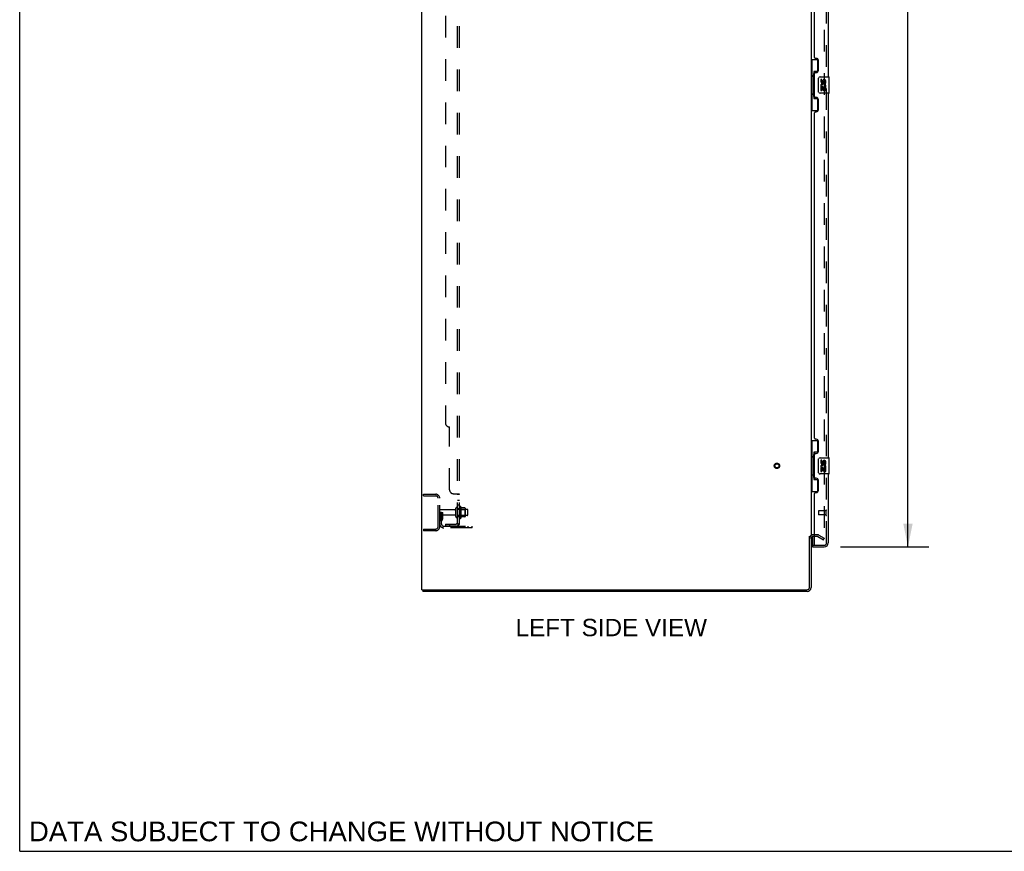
# Model space of a CAD drawing. Header units: inches. Extents: x 0 to 243, y 0 to 157.
# Tile 1 of 115: x 0 to 61, y 0 to 51. Entities that reach past the tile are written whole.
import ezdxf

# ---------------------------------------------------------------- set-up
doc = ezdxf.new("R2010")
doc.units = ezdxf.units.IN
doc.header["$LTSCALE"] = 13.357143
doc.header["$MEASUREMENT"] = 0
doc.linetypes.add('HIDDEN', pattern=[0.2, 0.1, -0.1])
doc.layers.get('0').update_dxf_attribs({"linetype": 'CONTINUOUS'})
for name, color, linetype in [('DEFAULT_2', 8, 'HIDDEN'), ('DIMENSIONS', 7, 'CONTINUOUS'), ('DOOR_ASSEMBLY', 7, 'CONTINUOUS'), ('SUBPANEL', 7, 'CONTINUOUS')]:
    doc.layers.add(name, color=color, linetype=linetype)
doc.styles.get("Standard").update_dxf_attribs({"font": 'arial.ttf'})
doc.dimstyles.new('DIMSTYLE_1', dxfattribs={"dimtxt": 1.071429, "dimasz": 1.428571, "dimexe": 0.09, "dimexo": 0.07, "dimgap": 0.0375, "dimtad": 0, "dimtih": 1, "dimtoh": 1, "dimzin": 4, "dimdsep": 46, "dimtxsty": 'Standard', "dimblk": '_FILLED', "dimblk1": '_FILLED', "dimblk2": '_FILLED', "dimcen": 0.09, "dimadec": 3, "dimazin": 1, "dimtfac": 1, "dimtdec": 3, "dimtofl": 0, "dimtmove": 0, "dimatfit": 3, "dimldrblk": '_FILLED', "dimfxl": 0, "dimtolj": 1, "dimtzin": 4, "dimarcsym": 0})

# ---------------------------------------------------------------- blocks, each defined once
blk = doc.blocks.new('_FILLED')
at = {"color": 0, "linetype": 'ByBlock'}
blk.add_solid([(0, 0), (-1, 0.2), (-1, -0.2)], dxfattribs=at)
blk = doc.blocks.new('*D9')
at = {"layer": 'DIMENSIONS', "color": 2, "linetype": 'Continuous'}
for p, q in [((50.61, 99.285), (56.06, 99.285)), ((54.774, 99.285), (54.774, 60.87)), ((54.774, 18.785), (54.774, 57.12)), ((50.61, 18.785), (56.06, 18.785))]:
    blk.add_line(p, q, dxfattribs=at)
at = {"layer": 'DIMENSIONS', "color": 2, "linetype": 'Continuous', "xscale": 1.4285714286, "yscale": 1.4285714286, "zscale": 1.4285714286}
for p, rotation in [((54.774, 99.285), 90), ((54.774, 18.785), 270)]:
    blk.add_blockref('_FILLED', p, dxfattribs=dict(at, rotation=rotation))
at = {"layer": 'DIMENSIONS', "color": 2, "linetype": 'Continuous', "insert": (54.774, 60.334), "char_height": 1.0714, "width": 4.48486, "attachment_point": 2, "line_spacing_factor": 0.9}
blk.add_mtext('80.50\\PDOOR', dxfattribs=at)

msp = doc.modelspace()

# ---------------------------------------------------------------- linework, layer by layer
at = {"color": 7, "linetype": 'Continuous'}
for p, q in [((0, 0), (0, 157.143)), ((48.695, 19.431), (48.799, 19.431)), ((24.851, 16.139), (24.851, 16.035)), ((24.855, 16.139), (24.889, 16.139)), ((0, 0), (242.857, 0))]:
    msp.add_line(p, q, dxfattribs=at)
at = {"color": 3, "linetype": 'Continuous'}
for p, q in [((24.799, 16.139), (24.799, 101.931)), ((48.799, 98.587), (48.799, 19.483)), ((48.695, 16.281), (48.695, 19.442)), ((48.799, 19.431), (48.799, 16.281)), ((49.003, 19.431), (48.941, 19.431)), ((24.799, 16.139), (24.855, 16.139)), ((48.552, 16.035), (24.851, 16.035)), ((24.889, 16.139), (48.552, 16.139))]:
    msp.add_line(p, q, dxfattribs=at)
for centre, radius, start, end in [((48.941, 19.288), 0.142, 90, 180), ((48.552, 16.281), 0.246, 270, 360), ((48.552, 16.281), 0.142, 270, 360)]:
    msp.add_arc(centre, radius, start, end, dxfattribs=at)
at = {"layer": 'DEFAULT_2', "color": 8, "linetype": 'HIDDEN'}
for p, q in [((49.611, 98.769), (49.611, 19.3)), ((24.903, 22.035), (25.656, 22.035)), ((24.903, 21.931), (24.903, 22.035)), ((24.903, 21.931), (25.656, 21.931)), ((25.799, 20.031), (25.799, 21.788)), ((25.903, 20.031), (25.903, 21.788)), ((27.198, 21.266), (27.198, 20.554)), ((26.007, 20.91), (25.903, 20.91)), ((26.83, 21.075), (25.933, 21.075)), ((26.83, 20.745), (25.933, 20.745)), ((25.993, 20.569), (25.993, 20.91)), ((25.993, 20.735), (26.097, 20.735)), ((26.007, 20.91), (26.097, 20.91)), ((26.007, 20.209), (26.007, 20.91)), ((26.097, 20.569), (26.097, 20.91)), ((26.893, 20.652), (26.893, 21.167)), ((27.003, 20.652), (27.003, 21.167)), ((27.598, 21.097), (27.003, 21.097)), ((27.598, 20.722), (27.003, 20.722)), ((27.128, 21.244), (27.128, 20.576)), ((27.148, 21.093), (27.128, 21.113)), ((27.148, 20.726), (27.128, 20.706)), ((27.148, 21.093), (27.444, 21.093)), ((27.148, 21.093), (27.148, 20.726)), ((27.148, 20.726), (27.444, 20.726)), ((27.453, 21.187), (27.225, 21.187)), ((27.444, 21.093), (27.464, 21.113)), ((27.444, 21.093), (27.444, 20.726)), ((27.444, 20.726), (27.464, 20.706)), ((27.464, 21.165), (27.464, 20.654)), ((27.628, 20.752), (27.628, 21.067)), ((25.991, 20.563), (25.942, 20.496)), ((26.075, 20.503), (26.026, 20.435)), ((26.149, 20.066), (27.903, 20.066)), ((27.453, 20.632), (27.225, 20.632)), ((27.4, 19.962), (27.4, 20.066)), ((27.656, 19.962), (27.656, 20.066)), ((27.903, 19.962), (27.903, 20.066)), ((24.903, 19.889), (25.656, 19.889)), ((24.903, 19.889), (24.903, 19.785)), ((25.656, 19.785), (24.903, 19.785)), ((27.903, 19.962), (26.149, 19.962)), ((49.203, 19.535), (48.941, 19.535)), ((49.203, 19.431), (49.003, 19.431)), ((49.271, 19.516), (49.611, 19.32)), ((49.219, 19.426), (49.559, 19.23)), ((49.559, 19.23), (49.611, 19.32))]:
    msp.add_line(p, q, dxfattribs=at)
for points in [[(49.594, 19.28), (49.594, 19.28), (49.592, 19.281), (49.59, 19.281), (49.588, 19.282), (49.586, 19.283)], [(49.611, 19.3), (49.611, 19.298), (49.611, 19.296), (49.61, 19.294), (49.609, 19.292), (49.608, 19.29), (49.607, 19.288), (49.606, 19.286), (49.604, 19.285), (49.603, 19.283), (49.601, 19.282), (49.599, 19.281), (49.597, 19.281), (49.596, 19.281), (49.594, 19.28)]]:
    msp.add_lwpolyline(points, dxfattribs=at)
for radius in [0.164, 0.124]:
    msp.add_circle((46.695, 23.785), radius, dxfattribs=at)
for centre, radius, start, end in [((25.656, 21.788), 0.246, 0, 90), ((25.656, 21.788), 0.142, 0, 90), ((27.166, 21.244), 0.0384, 34.44966, 180), ((26.597, 20.91), 0.698, 23.96793, 30.66313), ((25.933, 21.045), 0.03, 90, 180), ((25.933, 20.775), 0.03, 180, 270), ((26.83, 21.137), 0.0625, 270, 360), ((26.83, 20.682), 0.0625, 0, 90), ((26.948, 21.167), 0.055, 360, 180), ((26.948, 20.652), 0.055, 180, 0), ((27.244, 21.197), 0.01, 203.96793, 270), ((27.453, 21.177), 0.01, 5.19383, 90), ((27.322, 21.165), 0.141, 0, 5.20805), ((27.322, 20.654), 0.141, 354.79195, 360), ((27.598, 21.067), 0.03, 359.99999, 90), ((27.598, 20.752), 0.03, 270, 0.00001), ((26.111, 20.374), 0.208, 144.24611, 180), ((26.149, 20.209), 0.246, 180, 270), ((25.983, 20.569), 0.01, 324.24611, 360), ((26.111, 20.374), 0.104, 144.24611, 180), ((26.149, 20.209), 0.142, 180, 270), ((25.983, 20.569), 0.114, 324.24611, 360), ((27.166, 20.576), 0.0384, 180, 325.55034), ((26.597, 20.91), 0.698, 329.33687, 336.03207), ((27.244, 20.622), 0.01, 90, 156.03207), ((27.453, 20.642), 0.01, 270, 354.80617), ((25.656, 20.031), 0.246, 270, 360), ((25.656, 20.031), 0.142, 270, 360), ((48.941, 19.288), 0.246, 90, 180), ((49.203, 19.398), 0.137, 60, 90), ((49.203, 19.398), 0.033, 60, 90)]:
    msp.add_arc(centre, radius, start, end, dxfattribs=at)
at = {"layer": 'DOOR_ASSEMBLY', "color": 8, "linetype": 'HIDDEN'}
for p, q in [((49.753, 19.031), (49.753, 99.038)), ((49.253, 21.003), (49.253, 20.775)), ((49.71, 21.013), (49.263, 21.013)), ((49.71, 20.765), (49.263, 20.765)), ((49.71, 21.031), (49.71, 20.747)), ((48.878, 18.889), (49.023, 18.889)), ((49.023, 18.889), (49.61, 18.889))]:
    msp.add_line(p, q, dxfattribs=at)
at = {"layer": 'DOOR_ASSEMBLY', "color": 3, "linetype": 'Continuous'}
for p, q in [((49.857, 70.285), (49.857, 47.785)), ((49.003, 48.992), (49.003, 69.077)), ((49.123, 48.932), (49.063, 48.932)), ((49.253, 48.182), (49.253, 48.802)), ((49.003, 46.577), (49.003, 47.992)), ((49.063, 48.052), (49.123, 48.052)), ((49.857, 46.785), (49.857, 24.285)), ((49.123, 46.517), (49.063, 46.517)), ((49.253, 45.767), (49.253, 46.387)), ((49.003, 25.492), (49.003, 45.577)), ((49.063, 45.637), (49.123, 45.637)), ((49.123, 25.432), (49.063, 25.432)), ((49.253, 24.682), (49.253, 25.302)), ((49.003, 23.077), (49.003, 24.492)), ((49.063, 24.552), (49.123, 24.552)), ((49.857, 23.285), (49.857, 19.031)), ((49.123, 23.017), (49.063, 23.017)), ((49.253, 22.267), (49.253, 22.887)), ((49.003, 18.909), (49.003, 22.077)), ((49.063, 22.137), (49.123, 22.137)), ((48.878, 18.785), (49.61, 18.785))]:
    msp.add_line(p, q, dxfattribs=at)
at = {"layer": 'DOOR_ASSEMBLY', "color": 7, "linetype": 'Continuous'}
for p, q in [((48.799, 48.86), (49.239, 48.86)), ((48.838, 48.86), (48.838, 47.835)), ((49.203, 48.86), (49.203, 48.08)), ((49.203, 48.125), (48.976, 48.125)), ((48.976, 48.125), (48.976, 46.445)), ((48.816, 47.835), (48.939, 47.835)), ((48.816, 47.835), (48.816, 46.735)), ((48.939, 47.865), (48.939, 47.886)), ((48.939, 46.735), (48.939, 47.835)), ((49.262, 46.885), (49.262, 47.685)), ((49.362, 47.785), (49.902, 47.785)), ((49.462, 47.631), (49.399, 47.631)), ((49.399, 47.631), (49.399, 47.494)), ((49.462, 47.494), (49.462, 47.631)), ((49.527, 47.557), (49.527, 47.488)), ((49.588, 47.494), (49.588, 47.536)), ((49.651, 47.536), (49.651, 47.4)), ((49.651, 47.4), (49.714, 47.4)), ((49.714, 47.4), (49.714, 47.536)), ((49.917, 46.8), (49.917, 47.77)), ((49.902, 46.785), (49.362, 46.785)), ((49.417, 47.169), (49.399, 47.169)), ((49.399, 47.169), (49.399, 46.939)), ((49.399, 46.939), (49.462, 46.939)), ((49.452, 47.169), (49.479, 47.189)), ((49.452, 47.169), (49.714, 47.169)), ((49.462, 47.107), (49.527, 47.107)), ((49.462, 46.939), (49.462, 47.107)), ((49.527, 47.107), (49.527, 46.97)), ((49.527, 46.97), (49.588, 46.97)), ((49.588, 47.107), (49.651, 47.107)), ((49.588, 46.97), (49.588, 47.107)), ((49.643, 47.205), (49.701, 47.18)), ((49.651, 47.107), (49.651, 46.939)), ((49.651, 46.939), (49.714, 46.939)), ((49.714, 46.939), (49.714, 47.169)), ((48.816, 46.735), (48.939, 46.735)), ((48.838, 46.735), (48.838, 45.71)), ((48.939, 46.684), (48.939, 46.705)), ((48.976, 46.445), (49.203, 46.445)), ((49.203, 46.49), (49.203, 45.71)), ((48.799, 45.71), (49.239, 45.71)), ((48.799, 25.36), (49.239, 25.36)), ((48.838, 25.36), (48.838, 24.335)), ((49.203, 25.36), (49.203, 24.58)), ((48.816, 24.335), (48.939, 24.335)), ((48.816, 24.335), (48.816, 23.235)), ((48.939, 24.365), (48.939, 24.386)), ((48.939, 23.235), (48.939, 24.335)), ((49.203, 24.625), (48.976, 24.625)), ((48.976, 24.625), (48.976, 22.945)), ((49.262, 23.385), (49.262, 24.185)), ((49.362, 24.285), (49.902, 24.285)), ((49.462, 24.131), (49.399, 24.131)), ((49.399, 24.131), (49.399, 23.994)), ((49.452, 23.669), (49.479, 23.689)), ((49.462, 23.994), (49.462, 24.131)), ((49.527, 24.057), (49.527, 23.988)), ((49.588, 23.994), (49.588, 24.036)), ((49.643, 23.705), (49.701, 23.68)), ((49.651, 24.036), (49.651, 23.9)), ((49.651, 23.9), (49.714, 23.9)), ((49.714, 23.9), (49.714, 24.036)), ((49.917, 23.3), (49.917, 24.27)), ((48.816, 23.235), (48.939, 23.235)), ((48.838, 23.235), (48.838, 22.21)), ((48.939, 23.184), (48.939, 23.205)), ((49.902, 23.285), (49.362, 23.285)), ((49.417, 23.669), (49.399, 23.669)), ((49.399, 23.669), (49.399, 23.439)), ((49.399, 23.439), (49.462, 23.439)), ((49.452, 23.669), (49.714, 23.669)), ((49.462, 23.607), (49.527, 23.607)), ((49.462, 23.439), (49.462, 23.607)), ((49.527, 23.607), (49.527, 23.47)), ((49.527, 23.47), (49.588, 23.47)), ((49.588, 23.607), (49.651, 23.607)), ((49.588, 23.47), (49.588, 23.607)), ((49.651, 23.607), (49.651, 23.439)), ((49.651, 23.439), (49.714, 23.439)), ((49.714, 23.439), (49.714, 23.669)), ((48.976, 22.945), (49.203, 22.945)), ((49.203, 22.99), (49.203, 22.21)), ((48.799, 22.21), (49.239, 22.21)), ((48.878, 19.416), (48.878, 18.909)), ((48.878, 18.889), (48.878, 18.785))]:
    msp.add_line(p, q, dxfattribs=at)
for points in [[(48.976, 48.101), (48.976, 48.098), (48.976, 48.094), (48.977, 48.09), (48.978, 48.086), (48.98, 48.081), (48.982, 48.076), (48.985, 48.07), (48.988, 48.064), (48.991, 48.058), (48.995, 48.051), (48.999, 48.044), (49.004, 48.036), (49.009, 48.027), (49.012, 48.024)], [(49.262, 47.685), (49.262, 47.691), (49.262, 47.697), (49.263, 47.703), (49.265, 47.709), (49.266, 47.715), (49.268, 47.721)], [(49.268, 46.849), (49.266, 46.854), (49.265, 46.86), (49.263, 46.866), (49.262, 46.872), (49.262, 46.879), (49.262, 46.885)], [(49.012, 46.546), (49.009, 46.542), (49.004, 46.534), (48.999, 46.526), (48.995, 46.519), (48.991, 46.512), (48.988, 46.505), (48.985, 46.499), (48.982, 46.494), (48.98, 46.489), (48.978, 46.484), (48.977, 46.48), (48.976, 46.476), (48.976, 46.472), (48.976, 46.469)], [(48.976, 24.601), (48.976, 24.598), (48.976, 24.594), (48.977, 24.59), (48.978, 24.586), (48.98, 24.581), (48.982, 24.576), (48.985, 24.57), (48.988, 24.564), (48.991, 24.558), (48.995, 24.551), (48.999, 24.544), (49.004, 24.536), (49.009, 24.527), (49.012, 24.524)], [(49.262, 24.185), (49.262, 24.191), (49.262, 24.197), (49.263, 24.203), (49.265, 24.209), (49.266, 24.215), (49.268, 24.221)], [(49.268, 23.349), (49.266, 23.354), (49.265, 23.36), (49.263, 23.366), (49.262, 23.372), (49.262, 23.379), (49.262, 23.385)], [(49.012, 23.046), (49.009, 23.042), (49.004, 23.034), (48.999, 23.026), (48.995, 23.019), (48.991, 23.012), (48.988, 23.005), (48.985, 22.999), (48.982, 22.994), (48.98, 22.989), (48.978, 22.984), (48.977, 22.98), (48.976, 22.976), (48.976, 22.972), (48.976, 22.969)]]:
    msp.add_lwpolyline(points, dxfattribs=at)
at = {"layer": 'DOOR_ASSEMBLY', "color": 3, "linetype": 'Continuous'}
for centre, radius, start, end in [((49.063, 48.992), 0.06, 180, 270), ((49.123, 48.802), 0.13, 0, 90), ((49.063, 47.992), 0.06, 90, 180), ((49.123, 48.182), 0.13, 270, 360), ((49.063, 46.577), 0.06, 180, 270), ((49.123, 46.387), 0.13, 0, 90), ((49.063, 45.577), 0.06, 90, 180), ((49.123, 45.767), 0.13, 270, 360), ((49.063, 25.492), 0.06, 180, 270), ((49.123, 25.302), 0.13, 0, 90), ((49.063, 24.492), 0.06, 90, 180), ((49.123, 24.682), 0.13, 270, 360), ((49.063, 23.077), 0.06, 180, 270), ((49.123, 22.887), 0.13, 0, 90), ((49.063, 22.077), 0.06, 90, 180), ((49.123, 22.267), 0.13, 270, 360), ((49.023, 18.909), 0.02, 180, 270), ((49.61, 19.031), 0.246, 270, 360)]:
    msp.add_arc(centre, radius, start, end, dxfattribs=at)
at = {"layer": 'DOOR_ASSEMBLY', "color": 7, "linetype": 'Continuous'}
for centre, radius, start, end in [((49.362, 47.685), 0.1, 90, 158.79459), ((49.494, 47.494), 0.0943, 180, 360), ((49.556, 47.243), 0.157, 336.59665, 161.87913), ((49.494, 47.494), 0.0314, 180, 261.22946), ((49.493, 47.499), 0.0362, 263.42855, 341.76278), ((49.619, 47.536), 0.0943, 68.69989, 167.43379), ((49.619, 47.536), 0.0314, 0, 180.04847), ((49.619, 47.536), 0.0943, 0, 68.67039), ((49.902, 47.77), 0.015, 0, 90), ((49.362, 46.885), 0.1, 201.20502, 270), ((49.553, 47.243), 0.154, 161.41988, 206.19629), ((49.556, 47.243), 0.157, 205.73705, 207.8532), ((49.556, 47.243), 0.0943, 336.59665, 215.11217), ((49.902, 46.8), 0.015, 270, 360), ((49.362, 24.185), 0.1, 90, 158.79459), ((49.494, 23.994), 0.0943, 180, 360), ((49.553, 23.743), 0.154, 161.41988, 206.19629), ((49.556, 23.743), 0.157, 336.59665, 161.87913), ((49.494, 23.994), 0.0314, 180, 261.22946), ((49.556, 23.743), 0.0943, 336.59665, 215.11217), ((49.493, 23.999), 0.0362, 263.42855, 341.76278), ((49.619, 24.036), 0.0943, 68.69989, 167.43379), ((49.619, 24.036), 0.0314, 0, 180.04847), ((49.619, 24.036), 0.0943, 0, 68.67039), ((49.902, 24.27), 0.015, 0, 90), ((49.362, 23.385), 0.1, 201.20502, 270), ((49.556, 23.743), 0.157, 205.73705, 207.8532), ((49.902, 23.3), 0.015, 270, 360), ((48.898, 18.909), 0.02, 180, 270), ((49.693, 19.175), 0.26, 267.41339, 270)]:
    msp.add_arc(centre, radius, start, end, dxfattribs=at)
at = {"layer": 'DOOR_ASSEMBLY', "color": 8, "linetype": 'HIDDEN'}
for centre, radius, start, end in [((49.263, 21.003), 0.01, 90, 180), ((49.263, 20.775), 0.01, 180, 270), ((49.731, 21.031), 0.0215, 0, 180), ((49.731, 20.747), 0.0215, 180, 360), ((49.61, 19.031), 0.142, 270, 360)]:
    msp.add_arc(centre, radius, start, end, dxfattribs=at)
at = {"layer": 'DOOR_ASSEMBLY', "color": 7, "linetype": 'Continuous'}
for centre, start_param, end_param in [((49.043, 47.875), 0.699287, 1.51401), ((49.043, 47.875), -4.655602, -3.84088), ((49.043, 46.694), 0.699287, 1.51401), ((49.043, 46.694), -4.655602, -3.84088), ((49.043, 24.375), 0.699287, 1.51401), ((49.043, 24.375), -4.655602, -3.84088), ((49.043, 23.194), 0.699287, 1.51401), ((49.043, 23.194), -4.655602, -3.84088)]:
    msp.add_ellipse(centre, major_axis=(0, 0.18), ratio=0.579493, start_param=start_param, end_param=end_param, dxfattribs=at)
at = {"layer": 'SUBPANEL', "color": 8, "linetype": 'HIDDEN'}
for p, q in [((27.003, 20.191), (27.003, 97.879)), ((27.128, 20.191), (27.128, 97.879)), ((26.253, 91.629), (26.253, 26.441)), ((26.503, 22.316), (26.503, 26.191)), ((26.753, 22.066), (27.074, 22.066)), ((27.003, 22.031), (27.128, 22.031)), ((27.127, 22.032), (27.128, 22.031)), ((27.003, 21.669), (27.128, 21.669)), ((27.003, 21.388), (27.128, 21.388)), ((27.003, 21.16), (27.128, 21.16)), ((27.003, 20.66), (27.128, 20.66)), ((26.253, 20.191), (26.891, 20.191)), ((26.253, 20.191), (26.253, 20.066)), ((26.891, 20.066), (26.253, 20.066)), ((26.503, 20.191), (26.503, 20.066)), ((27.074, 20.153), (26.977, 20.232)), ((26.999, 20.214), (26.999, 20.214)), ((27.002, 20.211), (27.003, 20.211)), ((27.003, 20.191), (27.128, 20.191))]:
    msp.add_line(p, q, dxfattribs=at)
for points in [[(26.977, 22.066), (26.977, 22.064), (26.977, 22.063), (26.977, 22.061), (26.977, 22.059), (26.977, 22.058), (26.978, 22.056), (26.979, 22.055), (26.98, 22.053), (26.981, 22.052), (26.983, 22.05), (26.985, 22.049), (26.986, 22.048), (26.988, 22.046), (26.992, 22.044)], [(26.977, 22.066), (26.977, 22.064), (26.977, 22.063), (26.977, 22.061)], [(26.977, 22.059), (26.977, 22.058), (26.978, 22.056), (26.979, 22.055), (26.98, 22.053), (26.981, 22.052), (26.983, 22.05), (26.985, 22.049), (26.986, 22.048)], [(26.992, 22.044), (26.994, 22.042), (26.996, 22.041), (26.998, 22.04), (26.999, 22.038), (27, 22.037), (27.001, 22.035), (27.002, 22.034), (27.002, 22.032), (27.003, 22.031)], [(26.996, 22.041), (26.998, 22.04), (26.999, 22.038), (27, 22.037), (27.001, 22.035)], [(27.002, 22.034), (27.002, 22.032), (27.003, 22.031)], [(27.074, 22.066), (27.076, 22.065), (27.078, 22.063), (27.081, 22.061), (27.084, 22.06), (27.087, 22.058), (27.091, 22.057), (27.094, 22.055)], [(27.074, 22.066), (27.076, 22.065), (27.078, 22.063), (27.081, 22.061)], [(27.094, 22.055), (27.101, 22.052), (27.105, 22.051), (27.108, 22.049)], [(27.108, 22.049), (27.112, 22.048), (27.114, 22.046), (27.117, 22.044), (27.12, 22.043), (27.122, 22.041), (27.124, 22.039), (27.126, 22.037), (27.127, 22.035), (27.127, 22.034), (27.127, 22.032), (27.128, 22.031)], [(27.114, 22.046), (27.117, 22.044), (27.12, 22.043), (27.122, 22.041), (27.124, 22.039), (27.126, 22.037)], [(26.977, 20.232), (26.977, 20.231), (26.977, 20.231), (26.977, 20.23), (26.977, 20.229), (26.977, 20.228), (26.978, 20.226), (26.979, 20.225), (26.98, 20.224), (26.981, 20.222), (26.983, 20.22), (26.985, 20.219), (26.988, 20.215)], [(26.988, 20.215), (26.99, 20.213), (26.992, 20.21), (26.994, 20.208), (26.996, 20.206), (26.998, 20.203), (26.999, 20.201), (27, 20.199), (27.001, 20.197), (27.002, 20.195), (27.002, 20.193), (27.003, 20.191)], [(27.062, 20.191), (27.062, 20.191), (27.062, 20.191), (27.062, 20.191), (27.062, 20.191), (27.061, 20.191), (27.061, 20.191), (27.06, 20.191), (27.06, 20.191), (27.059, 20.191), (27.058, 20.192), (27.058, 20.192), (27.057, 20.192), (27.056, 20.192), (27.056, 20.192), (27.055, 20.192), (27.054, 20.192), (27.054, 20.192), (27.053, 20.193), (27.052, 20.193), (27.051, 20.193), (27.051, 20.193), (27.05, 20.193), (27.049, 20.194), (27.048, 20.194), (27.048, 20.194), (27.047, 20.194), (27.046, 20.194), (27.045, 20.195), (27.044, 20.195), (27.043, 20.195), (27.043, 20.195), (27.042, 20.195), (27.041, 20.196), (27.04, 20.196), (27.039, 20.196), (27.038, 20.197), (27.037, 20.197), (27.036, 20.197), (27.036, 20.197), (27.035, 20.198), (27.034, 20.198), (27.033, 20.198), (27.032, 20.199), (27.031, 20.199), (27.03, 20.199), (27.029, 20.2), (27.028, 20.2), (27.027, 20.201), (27.026, 20.201), (27.025, 20.201), (27.024, 20.202), (27.023, 20.202), (27.022, 20.203), (27.021, 20.203), (27.02, 20.203), (27.019, 20.204), (27.018, 20.204), (27.017, 20.205), (27.016, 20.205), (27.015, 20.205), (27.014, 20.206), (27.013, 20.206), (27.012, 20.207), (27.012, 20.207), (27.011, 20.207), (27.01, 20.208), (27.009, 20.208), (27.008, 20.209), (27.008, 20.209), (27.007, 20.209), (27.006, 20.21), (27.005, 20.21), (27.005, 20.21), (27.004, 20.211), (27.003, 20.211), (27.003, 20.212), (27.002, 20.212), (27.001, 20.212), (27.001, 20.213), (27, 20.213), (27, 20.213), (26.999, 20.214), (26.999, 20.214), (26.999, 20.214), (26.999, 20.214)], [(26.999, 20.214), (26.999, 20.214), (26.999, 20.214), (26.999, 20.214), (26.999, 20.213), (27, 20.213), (27, 20.213), (27.001, 20.213), (27.001, 20.212), (27.001, 20.212), (27.002, 20.211)], [(27.059, 20.191), (27.06, 20.191), (27.061, 20.191), (27.061, 20.191), (27.061, 20.191), (27.062, 20.191), (27.062, 20.191), (27.062, 20.191)], [(27.074, 20.153), (27.076, 20.155), (27.078, 20.157), (27.081, 20.159), (27.084, 20.161), (27.087, 20.163), (27.091, 20.165), (27.094, 20.166), (27.098, 20.168), (27.105, 20.171)], [(27.105, 20.171), (27.108, 20.172), (27.112, 20.174), (27.114, 20.175), (27.117, 20.177), (27.12, 20.179), (27.122, 20.181), (27.124, 20.183), (27.126, 20.184), (27.127, 20.186), (27.127, 20.188), (27.127, 20.19), (27.128, 20.191)]]:
    msp.add_lwpolyline(points, dxfattribs=at)
for centre, radius, start, end in [((26.503, 26.441), 0.25, 180, 270), ((26.753, 22.316), 0.25, 180, 270), ((26.891, 20.303), 0.237, 270, 360), ((26.891, 20.303), 0.112, 270, 360)]:
    msp.add_arc(centre, radius, start, end, dxfattribs=at)

# ---------------------------------------------------------------- texts
at = {"layer": 'DIMENSIONS', "color": 2, "linetype": 'Continuous', "attachment_point": 2, "line_spacing_factor": 0.9}
for s, insert, char_height, width in [('LEFT SIDE VIEW', (36.479, 14.345), 1.07143, 11.78173), ('DATA SUBJECT TO CHANGE WITHOUT NOTICE', (19.843, 1.835), 1.21429, 38.46893)]:
    msp.add_mtext(s, dxfattribs=dict(at, insert=insert, char_height=char_height, width=width))

# ---------------------------------------------------------------- dimensions: what is measured, and where the dimension line sits
at = {"layer": 'DIMENSIONS', "color": 2, "linetype": 'Continuous'}
dim = msp.add_linear_dim(base=(54.774, 18.785), p1=(50.54, 99.285), p2=(50.54, 18.785), angle=270, text='<>\\PDOOR', dimstyle='DIMSTYLE_1', dxfattribs=at)
dim.commit()
dim.dimension.update_dxf_attribs({"geometry": '*D9', "text_midpoint": (54.774, 58.995), "dimtype": 160})

doc.saveas('drawing.dxf')
